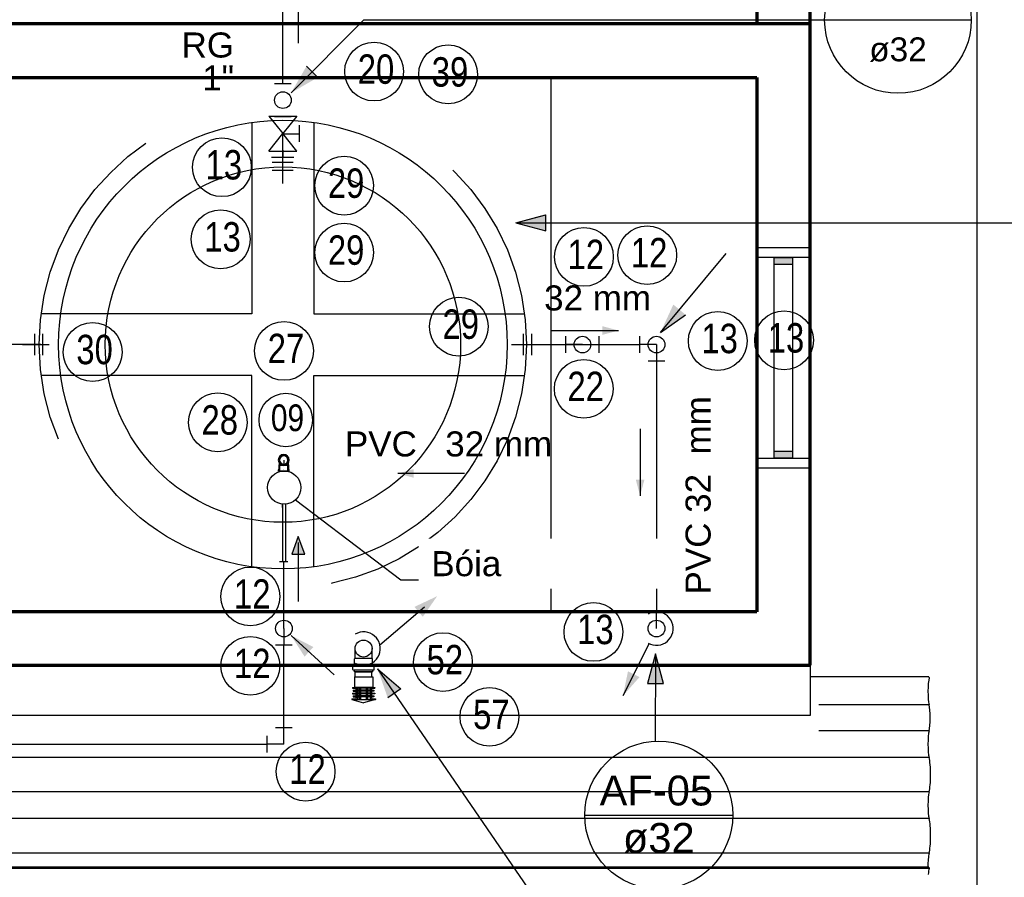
# Model space of a CAD drawing. Header units: millimetres. Extents: x -20654 to 2526, y -8238 to 977.
# Tile 149 of 219: x -10298.34 to -10295.39, y -4103.49 to -4100.92. Entities that reach past the tile are written whole.
import ezdxf

# ---------------------------------------------------------------- set-up
doc = ezdxf.new("R2010")
doc.units = ezdxf.units.MM
doc.linetypes.add('HIDDEN2', pattern=[0.47625, 0.3175, -0.15875])
doc.linetypes.add('JIS_02_1.2', pattern=[0.25, 0.125, -0.125])
for name, color, linetype in [('01 CONTORNO_dwg', 252, 'Continuous'), ('A-DETL-MBND', 7, 'Continuous'), ('A-DETL-THIN', 151, 'Continuous'), ('A-FLOR', 252, 'Continuous'), ('A-ROOF', 132, 'Continuous'), ('AF-Condutos', 4, 'Continuous'), ('AF-Conexões', 4, 'Continuous'), ('AF-Sentido conduto', 7, 'Continuous'), ('AF-Textos conduto', 7, 'Continuous'), ('AL-Condutos', 3, 'Continuous'), ('CV-Condutos', 1, 'Continuous'), ('CV-Indicação coluna', 7, 'Continuous'), ('Nível 1', 2, 'Continuous'), ('P-PIPE', 7, 'Continuous'), ('P-PIPE-IDEN', 7, 'Continuous'), ('Simbolos', 7, 'Continuous'), ('SIMBOLOS INT', 1, 'Continuous'), ('Simbolos_int', 8, 'Continuous'), ('TEXT', 7, 'Continuous'), ('Textos', 7, 'Continuous')]:
    doc.layers.add(name, color=color, linetype=linetype)
doc.layers.add('CONTORNO_dwg _2_', color=7, linetype='Continuous', true_color=0x767676)
doc.styles.add('Arial', font='arial.ttf', dxfattribs={"height": 100})
doc.styles.add('Arial_5', font='arial.ttf', dxfattribs={"height": 0.0825})
doc.styles.add('Arial_6', font='arial.ttf', dxfattribs={"width": 0.8, "height": 0.04})
doc.styles.add('Arial_9', font='arial.ttf', dxfattribs={"height": 0.0625})

# ---------------------------------------------------------------- blocks, each defined once
blk = doc.blocks.new('barrilete')
at = {"layer": '01 CONTORNO_dwg'}
for points in [[(14459, -4014.7), (14464.6, -4014.7), (14464.6, -3994.7), (14407.6, -3994.7), (14407.6, -4014.7)], [(14464.6, -4594.7), (14464.6, -4574.7), (14407.6, -4574.7), (14407.6, -4594.7)]]:
    blk.add_hatch(color=256, dxfattribs=at).paths.add_polyline_path(points, flags=0)
h = blk.add_hatch(dxfattribs=at)
h.set_pattern_fill('FP1_5', color=256, style=0, pattern_type=2)
h.set_pattern_definition([(355.712, (23288.513, -7917.816), (202.08834, 20.41803), [16.719, -135.273, -962.615]), (355.712, (23288.513, -7917.816), (202.08834, 20.41803), [-151.992, 16.719, -135.273, -810.623]), (355.712, (23288.513, -7917.816), (202.08834, 20.41803), [-303.984, 16.719, -287.265, -506.639]), (355.712, (23288.513, -7917.816), (202.08834, 20.41803), [-607.967, 16.719, -135.273, -354.648]), (355.712, (23288.513, -7917.816), (202.08834, 20.41803), [-759.959, 16.719, -84.609, -253.32]), (355.712, (23288.513, -7917.816), (202.08834, 20.41803), [-861.287, 16.719, -236.601]), (127.687, (23364.296, -7905.713), (-144.79733, 116.29252), [13.636, -110.325, -785.083]), (127.687, (23364.296, -7905.713), (-144.79733, 116.29252), [-123.96, 13.636, -110.325, -661.123]), (127.687, (23364.296, -7905.713), (-144.79733, 116.29252), [-247.921, 13.636, -234.285, -413.202]), (127.687, (23364.296, -7905.713), (-144.79733, 116.29252), [-495.842, 13.636, -110.325, -289.241]), (127.687, (23364.296, -7905.713), (-144.79733, 116.29252), [-619.802, 13.636, -69.005, -206.601]), (127.687, (23364.296, -7905.713), (-144.79733, 116.29252), [-702.443, 13.636, -192.965]), (228.854, (23389.557, -7836.467), (-57.29145, -136.70854), [12.669, -102.507, -729.449]), (228.854, (23389.557, -7836.467), (-57.29145, -136.70854), [-115.176, 12.669, -102.507, -614.273]), (228.854, (23389.557, -7836.467), (-57.29145, -136.70854), [-230.352, 12.669, -217.683, -383.921]), (228.854, (23389.557, -7836.467), (-57.29145, -136.70854), [-460.705, 12.669, -102.507, -268.744]), (228.854, (23389.557, -7836.467), (-57.29145, -136.70854), [-575.881, 12.669, -64.115, -191.96]), (228.854, (23389.557, -7836.467), (-57.29145, -136.70854), [-652.665, 12.669, -179.291])])
h.paths.add_polyline_path([(10984.3, -5823), (14872.6, -5823), (14872, -5819.4), (10611.7, -5819.4), (10611.7, -5823), (10826.6, -5823)], flags=0)
h.paths.add_polyline_path([(10456.1, -5823), (10457.4, -5823), (10457.4, -5819.4), (10456.1, -5819.4)], flags=0)
at = {"layer": '01 CONTORNO_dwg', "lineweight": 70}
for p, q in [((14356.1, -735.1), (14356.1, -3295.1)), ((14516.1, -5215.1), (14516.1, -2850.1)), ((14516.1, -3295.1), (11476.1, -3295.1)), ((11636.1, -3455.1), (14356.1, -3455.1)), ((14356.1, -3455.1), (14356.1, -5055.1)), ((14356.1, -5055.1), (11636.1, -5055.1)), ((11476.1, -5215.1), (14516.1, -5215.1))]:
    blk.add_line(p, q, dxfattribs=at)
at = {"layer": '01 CONTORNO_dwg'}
for p, q in [((14356.1, -3964.7), (14516.1, -3964.7)), ((14356.1, -3994.7), (14356.1, -3964.7)), ((14516.1, -3964.7), (14516.1, -3994.7)), ((14516.1, -3994.7), (14356.1, -3994.7)), ((14407.6, -3994.7), (14407.6, -4014.7)), ((14464.6, -3994.7), (14407.6, -3994.7)), ((14408.6, -3994.7), (14463.6, -3994.7)), ((14408.6, -4594.7), (14408.6, -3994.7)), ((14463.6, -3994.7), (14463.6, -4594.7)), ((14464.6, -4014.7), (14464.6, -3994.7)), ((14407.6, -4014.7), (14464.6, -4014.7)), ((14356.1, -4594.7), (14516.1, -4594.7)), ((14356.1, -4624.7), (14356.1, -4594.7)), ((14407.6, -4574.7), (14407.6, -4594.7)), ((14464.6, -4574.7), (14407.6, -4574.7)), ((14407.6, -4594.7), (14464.6, -4594.7)), ((14463.6, -4594.7), (14408.6, -4594.7)), ((14464.6, -4594.7), (14464.6, -4574.7)), ((14516.1, -4594.7), (14516.1, -4624.7)), ((14516.1, -4624.7), (14356.1, -4624.7)), ((14872, -5249.2), (14516.1, -5249.2)), ((14872, -5249.2), (14872.6, -5252.9)), ((14872.4, -5333.4), (14542, -5333.4)), ((14872.4, -5411.2), (14542, -5411.2)), ((14872.4, -5491.1), (10611.7, -5491.1)), ((14872.4, -5594.2), (10611.7, -5594.2)), ((14872.4, -5674.1), (10611.7, -5674.1)), ((14872.4, -5778), (10611.7, -5778)), ((14872, -5819.4), (10611.7, -5819.4)), ((14872.6, -5823), (10611.7, -5823)), ((14872, -5819.4), (14872.6, -5823))]:
    blk.add_line(p, q, dxfattribs=at)
for centre, major_axis, start_param, end_param in [((14875.8, -5293.4), (0, 45.9), 0.484899, 2.626971), ((14869.2, -5372.3), (0, 44.5), 3.645507, 5.77927), ((14875.7, -5451.2), (0, 45.6), 0.504315, 2.637278), ((14868.2, -5542.6), (0, 58.7), 3.639242, 5.78296), ((14875.6, -5634.1), (0, 45.4), 0.496877, 2.648038), ((14868.2, -5726), (0, 59), 3.631242, 5.786017), ((14875.5, -5818), (0, 45.3), 0.492778, 1.6014), ((14875.8, -5863.6), (0, 45.9), 0.484899, 1.067761)]:
    blk.add_ellipse(centre, major_axis=major_axis, ratio=0.14834, start_param=start_param, end_param=end_param, dxfattribs=at)
at = {"layer": 'A-FLOR'}
blk.add_line((15016.1, -8275.1), (15016.1, -135.1), dxfattribs=at)
at = {"layer": 'A-ROOF'}
for p, q in [((14516.1, -5215.1), (14516.1, -5365.1)), ((14516.1, -5365.1), (10584.4, -5365.1))]:
    blk.add_line(p, q, dxfattribs=at)
blk = doc.blocks.new('1')
for p, q in [((-3328.6102, -30131.7057), (-3328.5747, -30131.6962)), ((-3328.6102, -30131.7082), (-3328.6102, -30131.7057)), ((-3328.5392, -30131.7057), (-3328.6102, -30131.7057)), ((-3328.5987, -30131.7082), (-3328.6102, -30131.7082)), ((-3328.6082, -30131.7252), (-3328.6082, -30131.7227)), ((-3328.6082, -30131.7227), (-3328.5987, -30131.7227)), ((-3328.6057, -30131.7167), (-3328.6057, -30131.7142)), ((-3328.6057, -30131.7142), (-3328.5987, -30131.7142)), ((-3328.5987, -30131.7167), (-3328.6057, -30131.7167)), ((-3328.5987, -30131.7142), (-3328.5507, -30131.7142)), ((-3328.5987, -30131.7167), (-3328.5507, -30131.7167)), ((-3328.5987, -30131.7227), (-3328.5507, -30131.7227)), ((-3328.5982, -30131.7137), (-3328.5982, -30131.7087)), ((-3328.5982, -30131.7222), (-3328.5982, -30131.7172)), ((-3328.5942, -30131.7142), (-3328.5942, -30131.7082)), ((-3328.5942, -30131.7227), (-3328.5942, -30131.7167)), ((-3328.5878, -30131.7082), (-3328.5878, -30131.7142)), ((-3328.5878, -30131.7167), (-3328.5878, -30131.7227)), ((-3328.5852, -30131.7082), (-3328.5852, -30131.7142)), ((-3328.5852, -30131.7167), (-3328.5852, -30131.7227)), ((-3328.5832, -30131.7082), (-3328.5832, -30131.7142)), ((-3328.5832, -30131.7167), (-3328.5832, -30131.7227)), ((-3328.5392, -30131.7057), (-3328.5747, -30131.6962)), ((-3328.5663, -30131.7082), (-3328.5663, -30131.7142)), ((-3328.5663, -30131.7167), (-3328.5663, -30131.7227)), ((-3328.5643, -30131.7082), (-3328.5643, -30131.7142)), ((-3328.5643, -30131.7167), (-3328.5643, -30131.7227)), ((-3328.5617, -30131.7082), (-3328.5617, -30131.7142)), ((-3328.5552, -30131.7142), (-3328.5617, -30131.7142)), ((-3328.5617, -30131.7167), (-3328.5617, -30131.7227)), ((-3328.5552, -30131.7167), (-3328.5617, -30131.7167)), ((-3328.5552, -30131.7142), (-3328.5552, -30131.7082)), ((-3328.5552, -30131.7227), (-3328.5552, -30131.7167)), ((-3328.5512, -30131.7137), (-3328.5512, -30131.7087)), ((-3328.5512, -30131.7222), (-3328.5512, -30131.7172)), ((-3328.5392, -30131.7082), (-3328.5507, -30131.7082)), ((-3328.5437, -30131.7142), (-3328.5507, -30131.7142)), ((-3328.5437, -30131.7167), (-3328.5507, -30131.7167)), ((-3328.5412, -30131.7227), (-3328.5507, -30131.7227)), ((-3328.5437, -30131.7167), (-3328.5437, -30131.7142)), ((-3328.5412, -30131.7252), (-3328.5412, -30131.7227)), ((-3328.5392, -30131.7082), (-3328.5392, -30131.7057)), ((-3328.5987, -30131.7252), (-3328.6082, -30131.7252)), ((-3328.6082, -30131.7422), (-3328.6082, -30131.7397)), ((-3328.5987, -30131.7397), (-3328.6082, -30131.7397)), ((-3328.6026, -30131.7422), (-3328.6082, -30131.7422)), ((-3328.6057, -30131.7337), (-3328.6057, -30131.7312)), ((-3328.6057, -30131.7312), (-3328.5987, -30131.7312)), ((-3328.5987, -30131.7337), (-3328.6057, -30131.7337)), ((-3328.6026, -30131.7422), (-3328.5469, -30131.7422)), ((-3328.6021, -30131.7737), (-3328.6021, -30131.7427)), ((-3328.5987, -30131.7252), (-3328.5507, -30131.7252)), ((-3328.5987, -30131.7312), (-3328.5507, -30131.7312)), ((-3328.5987, -30131.7337), (-3328.5507, -30131.7337)), ((-3328.5987, -30131.7397), (-3328.5507, -30131.7397)), ((-3328.5982, -30131.7307), (-3328.5982, -30131.7257)), ((-3328.5982, -30131.7392), (-3328.5982, -30131.7342)), ((-3328.5942, -30131.7312), (-3328.5942, -30131.7252)), ((-3328.5942, -30131.7397), (-3328.5942, -30131.7337)), ((-3328.5878, -30131.7252), (-3328.5878, -30131.7312)), ((-3328.5878, -30131.7337), (-3328.5878, -30131.7397)), ((-3328.5852, -30131.7252), (-3328.5852, -30131.7312)), ((-3328.5852, -30131.7337), (-3328.5852, -30131.7397)), ((-3328.5832, -30131.7252), (-3328.5832, -30131.7312)), ((-3328.5832, -30131.7337), (-3328.5832, -30131.7397)), ((-3328.5663, -30131.7252), (-3328.5663, -30131.7312)), ((-3328.5663, -30131.7337), (-3328.5663, -30131.7397)), ((-3328.5643, -30131.7252), (-3328.5643, -30131.7312)), ((-3328.5643, -30131.7337), (-3328.5643, -30131.7397)), ((-3328.5617, -30131.7252), (-3328.5617, -30131.7312)), ((-3328.5617, -30131.7337), (-3328.5617, -30131.7397)), ((-3328.5552, -30131.7312), (-3328.5552, -30131.7252)), ((-3328.5552, -30131.7397), (-3328.5552, -30131.7337)), ((-3328.5512, -30131.7307), (-3328.5512, -30131.7257)), ((-3328.5512, -30131.7392), (-3328.5512, -30131.7342)), ((-3328.5412, -30131.7252), (-3328.5507, -30131.7252)), ((-3328.5437, -30131.7312), (-3328.5507, -30131.7312)), ((-3328.5437, -30131.7337), (-3328.5507, -30131.7337)), ((-3328.5412, -30131.7397), (-3328.5507, -30131.7397)), ((-3328.5474, -30131.7737), (-3328.5474, -30131.7427)), ((-3328.5412, -30131.7422), (-3328.5469, -30131.7422)), ((-3328.5437, -30131.7337), (-3328.5437, -30131.7312)), ((-3328.5412, -30131.7422), (-3328.5412, -30131.7397)), ((-3328.5474, -30131.7737), (-3328.6021, -30131.7737))]:
    blk.add_line(p, q)
for points in [[(-3328.5987, -30131.7142), (-3328.5986, -30131.7142), (-3328.5986, -30131.7141), (-3328.5985, -30131.7141), (-3328.5984, -30131.7141), (-3328.5983, -30131.714), (-3328.5983, -30131.7139), (-3328.5983, -30131.7138), (-3328.5982, -30131.7138), (-3328.5982, -30131.7137)], [(-3328.5982, -30131.7172), (-3328.5982, -30131.7171), (-3328.5983, -30131.717), (-3328.5983, -30131.7169), (-3328.5983, -30131.7169), (-3328.5984, -30131.7168), (-3328.5985, -30131.7167), (-3328.5986, -30131.7167), (-3328.5986, -30131.7167), (-3328.5987, -30131.7167)], [(-3328.5987, -30131.7227), (-3328.5986, -30131.7227), (-3328.5986, -30131.7226), (-3328.5985, -30131.7226), (-3328.5984, -30131.7226), (-3328.5983, -30131.7225), (-3328.5983, -30131.7224), (-3328.5983, -30131.7223), (-3328.5982, -30131.7223), (-3328.5982, -30131.7222)], [(-3328.5512, -30131.7137), (-3328.5512, -30131.7138), (-3328.5512, -30131.7138), (-3328.5512, -30131.7139), (-3328.5511, -30131.714), (-3328.551, -30131.7141), (-3328.551, -30131.7141), (-3328.5509, -30131.7141), (-3328.5508, -30131.7142), (-3328.5507, -30131.7142)], [(-3328.5507, -30131.7167), (-3328.5508, -30131.7167), (-3328.5509, -30131.7167), (-3328.551, -30131.7167), (-3328.551, -30131.7168), (-3328.5511, -30131.7169), (-3328.5512, -30131.7169), (-3328.5512, -30131.717), (-3328.5512, -30131.7171), (-3328.5512, -30131.7172)], [(-3328.5512, -30131.7222), (-3328.5512, -30131.7223), (-3328.5512, -30131.7223), (-3328.5512, -30131.7224), (-3328.5511, -30131.7225), (-3328.551, -30131.7226), (-3328.551, -30131.7226), (-3328.5509, -30131.7226), (-3328.5508, -30131.7227), (-3328.5507, -30131.7227)], [(-3328.6021, -30131.7427), (-3328.6021, -30131.7426), (-3328.6021, -30131.7425), (-3328.6021, -30131.7424), (-3328.6022, -30131.7424), (-3328.6023, -30131.7423), (-3328.6023, -30131.7422), (-3328.6024, -30131.7422), (-3328.6025, -30131.7422), (-3328.6026, -30131.7422)], [(-3328.5982, -30131.7257), (-3328.5982, -30131.7256), (-3328.5983, -30131.7255), (-3328.5983, -30131.7254), (-3328.5983, -30131.7254), (-3328.5984, -30131.7253), (-3328.5985, -30131.7252), (-3328.5986, -30131.7252), (-3328.5986, -30131.7252), (-3328.5987, -30131.7252)], [(-3328.5987, -30131.7312), (-3328.5986, -30131.7312), (-3328.5986, -30131.7311), (-3328.5985, -30131.7311), (-3328.5984, -30131.7311), (-3328.5983, -30131.731), (-3328.5983, -30131.7309), (-3328.5983, -30131.7308), (-3328.5982, -30131.7308), (-3328.5982, -30131.7307)], [(-3328.5982, -30131.7342), (-3328.5982, -30131.7341), (-3328.5983, -30131.734), (-3328.5983, -30131.7339), (-3328.5983, -30131.7339), (-3328.5984, -30131.7338), (-3328.5985, -30131.7337), (-3328.5986, -30131.7337), (-3328.5986, -30131.7337), (-3328.5987, -30131.7337)], [(-3328.5987, -30131.7397), (-3328.5986, -30131.7397), (-3328.5986, -30131.7396), (-3328.5985, -30131.7396), (-3328.5984, -30131.7396), (-3328.5983, -30131.7395), (-3328.5983, -30131.7394), (-3328.5983, -30131.7393), (-3328.5982, -30131.7393), (-3328.5982, -30131.7392)], [(-3328.5507, -30131.7252), (-3328.5508, -30131.7252), (-3328.5509, -30131.7252), (-3328.551, -30131.7252), (-3328.551, -30131.7253), (-3328.5511, -30131.7254), (-3328.5512, -30131.7254), (-3328.5512, -30131.7255), (-3328.5512, -30131.7256), (-3328.5512, -30131.7257)], [(-3328.5512, -30131.7307), (-3328.5512, -30131.7308), (-3328.5512, -30131.7308), (-3328.5512, -30131.7309), (-3328.5511, -30131.731), (-3328.551, -30131.7311), (-3328.551, -30131.7311), (-3328.5509, -30131.7311), (-3328.5508, -30131.7312), (-3328.5507, -30131.7312)], [(-3328.5507, -30131.7337), (-3328.5508, -30131.7337), (-3328.5509, -30131.7337), (-3328.551, -30131.7337), (-3328.551, -30131.7338), (-3328.5511, -30131.7339), (-3328.5512, -30131.7339), (-3328.5512, -30131.734), (-3328.5512, -30131.7341), (-3328.5512, -30131.7342)], [(-3328.5512, -30131.7392), (-3328.5512, -30131.7393), (-3328.5512, -30131.7393), (-3328.5512, -30131.7394), (-3328.5511, -30131.7395), (-3328.551, -30131.7396), (-3328.551, -30131.7396), (-3328.5509, -30131.7396), (-3328.5508, -30131.7397), (-3328.5507, -30131.7397)], [(-3328.5469, -30131.7422), (-3328.547, -30131.7422), (-3328.547, -30131.7422), (-3328.5471, -30131.7422), (-3328.5472, -30131.7423), (-3328.5473, -30131.7424), (-3328.5473, -30131.7424), (-3328.5473, -30131.7425), (-3328.5474, -30131.7426), (-3328.5474, -30131.7427)]]:
    blk.add_lwpolyline(points)
blk = doc.blocks.new('Joelho 45_90 - Agua Fria_Soldavel - MEP - Tigre - Standard-V4-04 - CAIXA D_ ÁGUA')
at = {"layer": 'A-DETL-MBND'}
for p, q in [((-2.1317, 2.2212), (-2.1331, 2.2198)), ((-2.1331, 2.2198), (-2.1331, 2.2158)), ((-2.1306, 2.235), (-2.1317, 2.2339)), ((-2.1317, 2.2339), (-2.1317, 2.2212)), ((-2.1291, 2.2339), (-2.1291, 2.2158)), ((-2.1291, 2.2339), (-2.1041, 2.2339)), ((-2.1041, 2.2339), (-2.1291, 2.2339)), ((-2.1041, 2.2158), (-2.1291, 2.2158)), ((-2.1291, 2.2158), (-2.1041, 2.2158)), ((-2.1166, 2.235), (-2.1166, 2.235)), ((-2.1166, 2.235), (-2.1166, 2.235)), ((-2.1166, 2.235), (-2.1166, 2.235)), ((-2.1166, 2.235), (-2.1166, 2.235)), ((-2.1166, 2.2339), (-2.1166, 2.2339)), ((-2.1166, 2.2339), (-2.1166, 2.2339)), ((-2.1166, 2.2339), (-2.1166, 2.2339)), ((-2.1166, 2.2339), (-2.1166, 2.2339)), ((-2.1166, 2.2212), (-2.1166, 2.2212)), ((-2.1166, 2.2212), (-2.1166, 2.2212)), ((-2.1166, 2.2198), (-2.1166, 2.2198)), ((-2.1166, 2.2198), (-2.1166, 2.2198)), ((-2.1166, 2.2158), (-2.1166, 2.2158)), ((-2.1166, 2.2158), (-2.1166, 2.2158)), ((-2.1041, 2.2158), (-2.1041, 2.2339)), ((-2.1015, 2.2339), (-2.1025, 2.235)), ((-2.1015, 2.2212), (-2.1015, 2.2339)), ((-2.1001, 2.2198), (-2.1015, 2.2212)), ((-2.1001, 2.2158), (-2.1001, 2.2198))]:
    blk.add_line(p, q, dxfattribs=at)
at = {"layer": 'A-DETL-MBND', "flags": 128}
for points in [[(-2.1306, 2.2493), (-2.1306, 2.2493), (-2.1306, 2.2493), (-2.1306, 2.2492), (-2.1306, 2.2491), (-2.1306, 2.249), (-2.1306, 2.2489), (-2.1306, 2.2487), (-2.1306, 2.2486), (-2.1306, 2.2484), (-2.1306, 2.2482), (-2.1306, 2.2479), (-2.1306, 2.2477), (-2.1306, 2.2474), (-2.1306, 2.2471), (-2.1306, 2.2468), (-2.1306, 2.2465), (-2.1306, 2.2461), (-2.1306, 2.2458), (-2.1306, 2.2454), (-2.1306, 2.245), (-2.1306, 2.2445), (-2.1306, 2.2441), (-2.1306, 2.2437), (-2.1306, 2.2432), (-2.1306, 2.2427), (-2.1306, 2.2422), (-2.1306, 2.2417), (-2.1306, 2.2412), (-2.1306, 2.2407), (-2.1306, 2.2402), (-2.1306, 2.2396), (-2.1306, 2.2391), (-2.1306, 2.2386), (-2.1306, 2.238), (-2.1306, 2.2374), (-2.1306, 2.2369), (-2.1306, 2.2363), (-2.1306, 2.2357), (-2.1306, 2.2352), (-2.1306, 2.235)], [(-2.1025, 2.235), (-2.1025, 2.2356), (-2.1025, 2.2361), (-2.1025, 2.2367), (-2.1025, 2.2373), (-2.1025, 2.2378), (-2.1025, 2.2384), (-2.1025, 2.239), (-2.1025, 2.2395), (-2.1025, 2.24), (-2.1025, 2.2406), (-2.1025, 2.2411), (-2.1025, 2.2416), (-2.1025, 2.2421), (-2.1025, 2.2426), (-2.1025, 2.2431), (-2.1025, 2.2435), (-2.1025, 2.244), (-2.1025, 2.2444), (-2.1025, 2.2449), (-2.1025, 2.2453), (-2.1025, 2.2457), (-2.1025, 2.246), (-2.1025, 2.2464), (-2.1025, 2.2467), (-2.1025, 2.247), (-2.1025, 2.2473), (-2.1025, 2.2476), (-2.1025, 2.2479), (-2.1025, 2.2481), (-2.1025, 2.2483), (-2.1025, 2.2485), (-2.1025, 2.2487), (-2.1025, 2.2489), (-2.1025, 2.249), (-2.1025, 2.2491), (-2.1025, 2.2492), (-2.1025, 2.2492), (-2.1025, 2.2493), (-2.1025, 2.2493), (-2.1025, 2.2493)]]:
    blk.add_lwpolyline(points, dxfattribs=at)
at = {"layer": 'A-DETL-MBND'}
for radius, start, end in [(0.0165, 90, 270), (0.0151, 90, 270), (0.0151, 90, 270), (0.0151, 90, 270), (0.014, 90, 270), (0.014, 90, 270), (0.0125, 0, 180), (0.0125, 180, 0), (0.0165, 270, 90), (0.0151, 270, 90), (0.0151, 270, 90), (0.0151, 270, 90), (0.014, 270, 90), (0.014, 270, 90)]:
    blk.add_arc((-2.1166, 2.2493), radius, start, end, dxfattribs=at)
blk = doc.blocks.new('Anotacao_Tubo água - 02 FLUXO DIREITA-2194581-04 - CAIXA D_ ÁGUA')
at = {"layer": 'P-PIPE-IDEN'}
blk.add_hatch(color=256, dxfattribs=at).paths.add_polyline_path([(0.002, 0.010042), (0.002, 0.011333), (0.003773, 0.010687)])
for p, q in [((0.003773, 0.010687), (0.002, 0.011333)), ((0.002, 0.011333), (0.002, 0.010042)), ((0.003173, 0.010687), (-0.002704, 0.010687)), ((0.002, 0.010042), (0.003773, 0.010687))]:
    blk.add_line(p, q, dxfattribs=at)
blk = doc.blocks.new('seta')
at = {"layer": 'TEXT'}
for q in [(-3326.7224, -30110.4719), (-3326.7224, -30110.5201), (-3326.25, -30110.496)]:
    blk.add_line((-3326.8124, -30110.496), q, dxfattribs=at)
blk = doc.blocks.new('Anotacao_Coluna - Coluna-1332778-9 COBERTURA')
at = {"layer": 'P-PIPE-IDEN'}
blk.add_line((-0.006203, 0), (0.006203, 0), dxfattribs=at)
blk.add_circle((0, 0), 0.006203, dxfattribs=at)
blk = doc.blocks.new('Identificador_Conexao - Identificador-1334731-8 DETALHE SANITÁRIO B')
at = {"layer": 'P-PIPE-IDEN'}
blk.add_circle((0, 0), 0.002, dxfattribs=at)

msp = doc.modelspace()

# ---------------------------------------------------------------- hatches: boundary and pattern name
at = {"layer": 'AF-Condutos', "linetype": 'Continuous'}
msp.add_hatch(color=256, dxfattribs=at).paths.add_polyline_path([(-10296.536, -4102.9464), (-10296.4863, -4102.8903), (-10296.521, -4102.8729)])
at = {"layer": 'AF-Sentido conduto', "linetype": 'Continuous'}
msp.add_hatch(color=256, dxfattribs=at).paths.add_polyline_path([(-10297.2106, -4102.2808), (-10297.1623, -4102.2937), (-10297.1623, -4102.2678)])
at = {"layer": 'AL-Condutos'}
msp.add_hatch(color=256, dxfattribs=at).paths.add_polyline_path([(-10297.5297, -4102.7658), (-10297.4894, -4102.8291), (-10297.4631, -4102.8004)])
at = {"layer": 'CV-Condutos', "linetype": 'Continuous'}
msp.add_hatch(color=256, dxfattribs=at).paths.add_polyline_path([(-10297.0925, -4102.6482), (-10297.1604, -4102.6803), (-10297.1353, -4102.7099)])
at = {"layer": 'CV-Indicação coluna'}
for points in [[(-10297.5296, -4101.1413), (-10297.4496, -4101.095), (-10297.4834, -4101.0612)], [(-10296.8568, -4101.5305), (-10296.7675, -4101.5066), (-10296.7675, -4101.5544)], [(-10296.4238, -4101.8592), (-10296.3483, -4101.8058), (-10296.3852, -4101.7752)], [(-10296.4384, -4102.8206), (-10296.4623, -4102.9099), (-10296.4144, -4102.9099)], [(-10297.2711, -4102.8652), (-10297.2009, -4102.9254), (-10297.2404, -4102.9524)]]:
    msp.add_hatch(color=256, dxfattribs=at).paths.add_polyline_path(points)
at = {"layer": 'P-PIPE-IDEN'}
for points in [[(-10296.549, -4101.8529), (-10296.5973, -4101.84), (-10296.5973, -4101.8658)], [(-10296.4847, -4102.3475), (-10296.4717, -4102.2993), (-10296.4976, -4102.2993)]]:
    msp.add_hatch(color=256, dxfattribs=at).paths.add_polyline_path(points)

# ---------------------------------------------------------------- linework, layer by layer
for p, q in [((-10297.3116, -4100.9232), (-10295.9322, -4100.9232)), ((-10297.5542, -4101.2638), (-10297.5048, -4101.2638)), ((-10297.5169, -4102.3602), (-10297.2007, -4102.5993)), ((-10297.2007, -4102.5993), (-10296.9106, -4102.5993)), ((-10297.3367, -4102.8745), (-10297.2887, -4102.8745))]:
    msp.add_line(p, q)
for points in [[(-10297.3362, -4102.875), (-10297.3362, -4102.8749), (-10297.3363, -4102.8748), (-10297.3363, -4102.8747), (-10297.3364, -4102.8746), (-10297.3364, -4102.8746), (-10297.3365, -4102.8745), (-10297.3366, -4102.8745), (-10297.3367, -4102.8745), (-10297.3367, -4102.8745)], [(-10297.2887, -4102.8745), (-10297.2888, -4102.8745), (-10297.2889, -4102.8745), (-10297.289, -4102.8745), (-10297.2891, -4102.8746), (-10297.2891, -4102.8746), (-10297.2892, -4102.8747), (-10297.2892, -4102.8748), (-10297.2892, -4102.8749), (-10297.2892, -4102.875)]]:
    msp.add_lwpolyline(points)
at = {"layer": '01 CONTORNO_dwg', "color": 8, "linetype": 'HIDDEN2', "ltscale": 8}
msp.add_line((-10296.7511, -4102.6951), (-10296.7511, -4101.0951), dxfattribs=at)
at = {"layer": 'A-DETL-THIN', "linetype": 'JIS_02_1.2', "ltscale": 8}
for p, q in [((-10297.6468, -4101.23), (-10297.6468, -4101.8025)), ((-10297.4616, -4101.23), (-10297.4616, -4101.8025)), ((-10297.6468, -4101.8025), (-10298.2778, -4101.8025)), ((-10297.4616, -4101.8025), (-10296.8307, -4101.8025)), ((-10297.6468, -4101.9877), (-10298.2778, -4101.9877)), ((-10297.6468, -4102.5602), (-10297.6468, -4101.9877)), ((-10297.4616, -4101.9877), (-10296.8307, -4101.9877)), ((-10297.4616, -4102.5602), (-10297.4616, -4101.9877))]:
    msp.add_line(p, q, dxfattribs=at)
at = {"layer": 'A-DETL-THIN'}
msp.add_line((-10297.5554, -4102.383), (-10297.5554, -4102.373), dxfattribs=at)
at = {"layer": 'A-DETL-THIN', "linetype": 'JIS_02_1.2', "ltscale": 8}
msp.add_circle((-10297.5542, -4101.8951), 0.7294, dxfattribs=at)
at = {"layer": 'A-DETL-THIN'}
msp.add_circle((-10297.5542, -4101.8951), 0.6715, dxfattribs=at)
at = {"layer": 'AF-Condutos'}
for p, q in [((-10297.5542, -4101.1131), (-10297.5542, -4100.7716)), ((-10297.5542, -4101.3131), (-10297.5542, -4101.2631)), ((-10297.5542, -4101.3131), (-10297.5542, -4101.334)), ((-10298.2792, -4101.8951), (-10298.6056, -4101.8951)), ((-10296.8292, -4101.8951), (-10296.4856, -4101.8951)), ((-10296.4356, -4101.9451), (-10296.4356, -4102.6951))]:
    msp.add_line(p, q, dxfattribs=at)
for points in [[(-10296.4606, -4102.7884), (-10296.4536, -4102.7917), (-10296.4461, -4102.794), (-10296.4385, -4102.795), (-10296.4307, -4102.7949), (-10296.4231, -4102.7935), (-10296.4158, -4102.791), (-10296.4089, -4102.7874), (-10296.4027, -4102.7828), (-10296.3973, -4102.7772), (-10296.3927, -4102.7709), (-10296.3893, -4102.764), (-10296.3869, -4102.7566), (-10296.3857, -4102.749), (-10296.3857, -4102.7412), (-10296.3869, -4102.7336), (-10296.3893, -4102.7262), (-10296.3927, -4102.7193), (-10296.3973, -4102.713), (-10296.4027, -4102.7074), (-10296.4089, -4102.7028), (-10296.4158, -4102.6992), (-10296.4231, -4102.6967), (-10296.4307, -4102.6953), (-10296.4385, -4102.6952), (-10296.4461, -4102.6962), (-10296.4536, -4102.6985), (-10296.4606, -4102.7018)], [(-10296.4579, -4102.7898), (-10296.536, -4102.9464)]]:
    msp.add_lwpolyline(points, dxfattribs=at)
at = {"layer": 'AF-Conexões'}
for p, q in [((-10297.5792, -4101.1131), (-10297.5292, -4101.1131)), ((-10297.5292, -4101.2131), (-10297.5792, -4101.2131)), ((-10297.5292, -4101.2131), (-10297.5792, -4101.2131)), ((-10297.5048, -4101.288), (-10297.5048, -4101.238)), ((-10297.5048, -4101.288), (-10297.5048, -4101.238)), ((-10297.5542, -4101.3631), (-10297.5542, -4101.3131)), ((-10297.5542, -4101.3631), (-10297.5542, -4101.3131)), ((-10296.7074, -4101.9201), (-10296.7074, -4101.8701)), ((-10296.6574, -4101.8951), (-10296.7074, -4101.8951)), ((-10296.6574, -4101.8951), (-10296.6074, -4101.8951)), ((-10296.6074, -4101.9201), (-10296.6074, -4101.8701)), ((-10296.4856, -4101.9201), (-10296.4856, -4101.8701)), ((-10296.4356, -4101.8951), (-10296.4856, -4101.8951)), ((-10296.4356, -4101.8951), (-10296.4356, -4101.9451)), ((-10296.4106, -4101.9451), (-10296.4606, -4101.9451)), ((-10296.4606, -4102.6951), (-10296.4106, -4102.6951)), ((-10296.4356, -4102.7451), (-10296.4356, -4102.6951))]:
    msp.add_line(p, q, dxfattribs=at)
for centre in [(-10297.5542, -4101.1631), (-10297.5542, -4101.1631), (-10296.6574, -4101.8951), (-10296.4356, -4101.8951), (-10296.4356, -4102.7451)]:
    msp.add_circle(centre, 0.025, dxfattribs=at)
at = {"layer": 'AF-Sentido conduto'}
for points in [[(-10297.5542, -4101.4131), (-10297.5542, -4101.334)], [(-10298.3336, -4101.8951), (-10298.2546, -4101.8951)], [(-10296.87, -4101.8951), (-10296.791, -4101.8951)], [(-10297.0106, -4102.2808), (-10297.2106, -4102.2808)]]:
    msp.add_lwpolyline(points, dxfattribs=at)
at = {"layer": 'AL-Condutos'}
for p, q in [((-10297.5517, -4102.2405), (-10297.5517, -4102.2548)), ((-10297.5517, -4102.2548), (-10297.5517, -4102.2559)), ((-10297.5517, -4102.2548), (-10297.5517, -4102.2559)), ((-10297.5554, -4102.373), (-10297.5554, -4102.5445)), ((-10297.5454, -4102.5444), (-10297.5454, -4102.373)), ((-10297.5511, -4102.6951), (-10297.5511, -4102.5445)), ((-10297.5761, -4102.6951), (-10297.5261, -4102.6951)), ((-10297.5511, -4102.7451), (-10297.5511, -4102.6951)), ((-10297.5511, -4102.7451), (-10297.5511, -4102.7951)), ((-10297.5261, -4102.7951), (-10297.5761, -4102.7951)), ((-10297.5511, -4103.0416), (-10297.5511, -4102.7951)), ((-10297.5761, -4103.0416), (-10297.5261, -4103.0416)), ((-10297.5511, -4103.0916), (-10297.5511, -4103.0416)), ((-10297.6011, -4103.1166), (-10297.6011, -4103.0666)), ((-10298.762, -4103.0916), (-10297.6011, -4103.0916)), ((-10297.5511, -4103.0916), (-10297.6011, -4103.0916))]:
    msp.add_line(p, q, dxfattribs=at)
msp.add_lwpolyline([(-10297.4006, -4102.884), (-10297.5297, -4102.7658)], dxfattribs=at)
for centre, radius in [((-10297.5504, -4102.323), 0.05), ((-10297.5511, -4102.7451), 0.025)]:
    msp.add_circle(centre, radius, dxfattribs=at)
at = {"layer": 'CV-Condutos'}
for p, q in [((-10297.3377, -4102.8898), (-10297.3377, -4102.8751)), ((-10297.2877, -4102.8898), (-10297.2877, -4102.8751))]:
    msp.add_line(p, q, dxfattribs=at)
for points in [[(-10297.1303, -4102.6813), (-10297.2638, -4102.7944)], [(-10297.3377, -4102.8484), (-10297.3308, -4102.8517), (-10297.3233, -4102.854), (-10297.3156, -4102.855), (-10297.3079, -4102.8549), (-10297.3003, -4102.8535), (-10297.2929, -4102.851), (-10297.2861, -4102.8474), (-10297.2799, -4102.8428), (-10297.2744, -4102.8372), (-10297.2699, -4102.8309), (-10297.2665, -4102.824), (-10297.2641, -4102.8166), (-10297.2629, -4102.809), (-10297.2629, -4102.8012), (-10297.2641, -4102.7936), (-10297.2665, -4102.7862), (-10297.2699, -4102.7793), (-10297.2744, -4102.773), (-10297.2799, -4102.7674), (-10297.2861, -4102.7628), (-10297.2929, -4102.7592), (-10297.3003, -4102.7567), (-10297.3079, -4102.7553), (-10297.3156, -4102.7552), (-10297.3233, -4102.7562), (-10297.3308, -4102.7585), (-10297.3377, -4102.7618)]]:
    msp.add_lwpolyline(points, dxfattribs=at)
at = {"layer": 'CV-Indicação coluna'}
for p, q in [((-10297.5296, -4101.1413), (-10297.3116, -4100.9232)), ((-10297.4496, -4101.095), (-10297.4834, -4101.0612)), ((-10296.8568, -4101.5305), (-10296.7675, -4101.5066)), ((-10296.7675, -4101.5066), (-10296.7675, -4101.5544)), ((-10296.4238, -4101.8592), (-10296.2267, -4101.622)), ((-10296.4238, -4101.8592), (-10296.3483, -4101.8058)), ((-10296.4384, -4102.8206), (-10296.4623, -4102.9099)), ((-10296.4384, -4102.8206), (-10296.4394, -4103.0822)), ((-10296.4144, -4102.9099), (-10296.4384, -4102.8206)), ((-10297.2711, -4102.8652), (-10297.2009, -4102.9254)), ((-10297.2711, -4102.8652), (-10296.5399, -4103.9315)), ((-10297.2009, -4102.9254), (-10297.2404, -4102.9524)), ((-10296.4623, -4102.9099), (-10296.4144, -4102.9099))]:
    msp.add_line(p, q, dxfattribs=at)
at = {"layer": 'Nível 1', "color": 8}
msp.add_circle((-10297.5542, -4101.8951), 0.532, dxfattribs=at)
at = {"layer": 'P-PIPE', "color": 5, "true_color": 0x0000ff}
msp.add_line((-10297.5643, -4102.5445), (-10297.5393, -4102.5445), dxfattribs=at)
at = {"layer": 'P-PIPE-IDEN'}
msp.add_line((-10295.9322, -4100.9232), (-10295.4929, -4100.9232), dxfattribs=at)
for points in [[(-10297.5076, -4100.9923), (-10297.5076, -4100.7923)], [(-10296.749, -4101.8529), (-10296.549, -4101.8529)], [(-10296.4847, -4102.1475), (-10296.4847, -4102.3475)]]:
    msp.add_lwpolyline(points, dxfattribs=at)
msp.add_circle((-10295.7125, -4100.9232), 0.2196, dxfattribs=at)
at = {"layer": 'Simbolos'}
for p, q in [((-10297.5967, -4101.2108), (-10297.5546, -4101.2633)), ((-10297.5967, -4101.2108), (-10297.5127, -4101.2108)), ((-10297.5127, -4101.2108), (-10297.5547, -4101.2633)), ((-10297.5967, -4101.3158), (-10297.5548, -4101.2631)), ((-10297.5127, -4101.3158), (-10297.5546, -4101.2633)), ((-10297.5967, -4101.3158), (-10297.5127, -4101.3158)), ((-10297.5861, -4101.3484), (-10297.5231, -4101.3484)), ((-10297.5861, -4101.3731), (-10297.5231, -4101.3731)), ((-10298.2984, -4101.8632), (-10298.2984, -4101.9262)), ((-10298.2737, -4101.8632), (-10298.2737, -4101.9262)), ((-10296.8348, -4101.8632), (-10296.8348, -4101.9262)), ((-10296.81, -4101.8632), (-10296.81, -4101.9262)), ((-10297.3381, -4102.8335), (-10297.3381, -4102.8051)), ((-10297.2874, -4102.8335), (-10297.2874, -4102.8051)), ((-10297.3399, -4102.8353), (-10297.3381, -4102.8335)), ((-10297.3399, -4102.8521), (-10297.3399, -4102.8353)), ((-10297.2856, -4102.8353), (-10297.2874, -4102.8335)), ((-10297.2856, -4102.8521), (-10297.2856, -4102.8353)), ((-10297.3445, -4102.868), (-10297.3445, -4102.8593)), ((-10297.3438, -4102.869), (-10297.3408, -4102.8698)), ((-10297.3436, -4102.8583), (-10297.341, -4102.858)), ((-10297.3401, -4102.8523), (-10297.3399, -4102.8521)), ((-10297.3401, -4102.857), (-10297.3401, -4102.8523)), ((-10297.2854, -4102.8523), (-10297.2856, -4102.8521)), ((-10297.2854, -4102.857), (-10297.2854, -4102.8523)), ((-10297.2817, -4102.869), (-10297.2847, -4102.8698)), ((-10297.2819, -4102.8583), (-10297.2845, -4102.858)), ((-10297.2809, -4102.868), (-10297.2809, -4102.8593)), ((-10297.3401, -4102.8751), (-10297.3401, -4102.8707)), ((-10297.2854, -4102.8751), (-10297.3401, -4102.8751)), ((-10297.2854, -4102.8751), (-10297.2854, -4102.8707))]:
    msp.add_line(p, q, dxfattribs=at)
for points in [[(-10297.3436, -4102.8583), (-10297.3438, -4102.8583), (-10297.3439, -4102.8583), (-10297.3441, -4102.8584), (-10297.3442, -4102.8585), (-10297.3443, -4102.8586), (-10297.3444, -4102.8588), (-10297.3445, -4102.8589), (-10297.3445, -4102.8591), (-10297.3445, -4102.8593)], [(-10297.3445, -4102.868), (-10297.3445, -4102.8682), (-10297.3445, -4102.8683), (-10297.3444, -4102.8684), (-10297.3444, -4102.8686), (-10297.3443, -4102.8687), (-10297.3442, -4102.8688), (-10297.3441, -4102.8689), (-10297.3439, -4102.8689), (-10297.3438, -4102.869)], [(-10297.341, -4102.858), (-10297.3408, -4102.858), (-10297.3407, -4102.8579), (-10297.3405, -4102.8579), (-10297.3404, -4102.8578), (-10297.3403, -4102.8576), (-10297.3402, -4102.8575), (-10297.3401, -4102.8574), (-10297.3401, -4102.8572), (-10297.3401, -4102.857)], [(-10297.2854, -4102.857), (-10297.2854, -4102.8572), (-10297.2853, -4102.8574), (-10297.2853, -4102.8575), (-10297.2852, -4102.8576), (-10297.2851, -4102.8578), (-10297.2849, -4102.8579), (-10297.2848, -4102.8579), (-10297.2846, -4102.858), (-10297.2845, -4102.858)], [(-10297.2809, -4102.8593), (-10297.281, -4102.8591), (-10297.281, -4102.8589), (-10297.2811, -4102.8588), (-10297.2812, -4102.8586), (-10297.2813, -4102.8585), (-10297.2814, -4102.8584), (-10297.2815, -4102.8583), (-10297.2817, -4102.8583), (-10297.2819, -4102.8583)], [(-10297.2817, -4102.869), (-10297.2815, -4102.8689), (-10297.2814, -4102.8689), (-10297.2813, -4102.8688), (-10297.2812, -4102.8687), (-10297.2811, -4102.8686), (-10297.281, -4102.8684), (-10297.281, -4102.8683), (-10297.281, -4102.8682), (-10297.2809, -4102.868)], [(-10297.3401, -4102.8707), (-10297.3401, -4102.8706), (-10297.3401, -4102.8705), (-10297.3402, -4102.8703), (-10297.3403, -4102.8702), (-10297.3403, -4102.8701), (-10297.3404, -4102.87), (-10297.3406, -4102.8699), (-10297.3407, -4102.8698), (-10297.3408, -4102.8698)], [(-10297.2847, -4102.8698), (-10297.2848, -4102.8698), (-10297.2849, -4102.8699), (-10297.285, -4102.87), (-10297.2851, -4102.8701), (-10297.2852, -4102.8702), (-10297.2853, -4102.8703), (-10297.2854, -4102.8705), (-10297.2854, -4102.8706), (-10297.2854, -4102.8707)]]:
    msp.add_lwpolyline(points, dxfattribs=at)
msp.add_circle((-10297.3127, -4102.8051), 0.0254, dxfattribs=at)
at = {"layer": 'SIMBOLOS INT'}
for p, q in [((-10297.3381, -4102.8335), (-10297.2874, -4102.8335)), ((-10297.3401, -4102.8523), (-10297.2854, -4102.8523)), ((-10297.2854, -4102.8579), (-10297.3401, -4102.8579)), ((-10297.2854, -4102.87), (-10297.3401, -4102.87))]:
    msp.add_line(p, q, dxfattribs=at)
at = {"layer": 'Simbolos_int'}
msp.add_line((-10297.5883, -4101.334), (-10297.5211, -4101.334), dxfattribs=at)
at = {"layer": 'TEXT'}
msp.add_line((-10296.2944, -4101.5305), (-10295.1759, -4101.5305), dxfattribs=at)

# ---------------------------------------------------------------- block references
msp.add_blockref('seta', (-6970.0444, 26008.9655))
at = {"rotation": 180}
msp.add_blockref('1', (-13625.8875, -34234.6634), dxfattribs=at)
at = {"layer": 'AL-Condutos'}
msp.add_blockref('Joelho 45_90 - Agua Fria_Soldavel - MEP - Tigre - Standard-V4-04 - CAIXA D_ ÁGUA', (-10295.4351, -4104.4898), dxfattribs=at)
at = {"layer": 'CONTORNO_dwg _2_', "color": 253, "true_color": 0xaaaaaa, "xscale": 0.001, "yscale": 0.001, "zscale": 0.001}
msp.add_blockref('barrilete', (-10310.4917, -4097.64), dxfattribs=at)
at = {"layer": 'CV-Indicação coluna', "xscale": 35.72792670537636, "yscale": 35.72792670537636, "zscale": 35.72792670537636}
msp.add_blockref('Anotacao_Coluna - Coluna-1332778-9 COBERTURA', (-10296.4289, -4103.3036), dxfattribs=at)
at = {"layer": 'P-PIPE-IDEN'}
for p, xscale, yscale, zscale in [((-10297.2812, -4101.0777), 43.99999999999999, 43.99999999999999, 43.99999999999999), ((-10297.0596, -4101.0861), 43.99999999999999, 43.99999999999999, 43.99999999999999), ((-10297.7368, -4101.3641), 43.99999999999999, 43.99999999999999, 43.99999999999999), ((-10297.3707, -4101.4191), 43.99999999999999, 43.99999999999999, 43.99999999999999), ((-10297.7407, -4101.5798), 43.99999999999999, 43.99999999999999, 43.99999999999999), ((-10297.3707, -4101.6195), 43.99999999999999, 43.99999999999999, 43.99999999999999), ((-10296.4634, -4101.6273), 43.99999999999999, 43.99999999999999, 43.99999999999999), ((-10296.6529, -4101.6324), 43.99999999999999, 43.99999999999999, 43.99999999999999), ((-10297.0274, -4101.8412), 43.99999999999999, 43.99999999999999, 43.99999999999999), ((-10296.2522, -4101.8842), 43.99999999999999, 43.99999999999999, 43.99999999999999), ((-10296.0536, -4101.8822), 43.99999999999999, 43.99999999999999, 43.99999999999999), ((-10298.1239, -4101.9172), 43.99999999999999, 43.99999999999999, 43.99999999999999), ((-10297.5509, -4101.914), 43.99999999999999, 43.99999999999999, 43.99999999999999), ((-10296.6534, -4102.0275), 43.99999999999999, 43.99999999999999, 43.99999999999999), ((-10297.749, -4102.1278), 43.99999999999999, 43.99999999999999, 43.99999999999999), ((-10297.5457, -4102.1208), 39.99999999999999, 39.99999999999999, 39.99999999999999), ((-10297.6517, -4102.649), 43.99999999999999, 43.99999999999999, 43.99999999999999), ((-10296.6244, -4102.7552), 43.99999999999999, 43.99999999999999, 43.99999999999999), ((-10297.6517, -4102.8568), 43.99999999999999, 43.99999999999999, 43.99999999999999), ((-10297.0751, -4102.8456), 43.99999999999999, 43.99999999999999, 43.99999999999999), ((-10296.9358, -4103.0094), 43.99999999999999, 43.99999999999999, 43.99999999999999), ((-10297.4863, -4103.1734), 43.99999999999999, 43.99999999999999, 43.99999999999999)]:
    msp.add_blockref('Identificador_Conexao - Identificador-1334731-8 DETALHE SANITÁRIO B', p, dxfattribs=dict(at, xscale=xscale, yscale=yscale, zscale=zscale))
at = {"layer": 'P-PIPE-IDEN', "xscale": 29.99999999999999, "yscale": 29.99999999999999, "zscale": 29.99999999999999, "rotation": 89.99999999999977}
msp.add_blockref('Anotacao_Tubo água - 02 FLUXO DIREITA-2194581-04 - CAIXA D_ ÁGUA', (-10297.1877, -4102.5826), dxfattribs=at)

# ---------------------------------------------------------------- texts
at = {"layer": 'AF-Textos conduto', "char_height": 0.075, "line_spacing_factor": 0.6, "style": 'Arial'}
for s, insert, width, attachment_point in [('32 mm', (-10296.7721, -4101.794), 0.640358, 7), ('PVC', (-10297.1531, -4102.231), 0.431021, 9), ('32 mm', (-10297.0681, -4102.231), 0.640358, 7)]:
    msp.add_mtext(s, dxfattribs=dict(at, insert=insert, width=width, attachment_point=attachment_point))
at = {"layer": 'CV-Indicação coluna', "attachment_point": 1, "style": 'Arial_9'}
for s, insert, char_height, width in [('ø32', (-10295.7985, -4100.9754), 0.07146, 0.206227), ('AF-05', (-10296.606, -4103.1854), 0.08932, 0.426775), ('ø32', (-10296.5363, -4103.3272), 0.08932, 0.257784)]:
    msp.add_mtext(s, dxfattribs=dict(at, insert=insert, char_height=char_height, width=width))
at = {"layer": 'P-PIPE-IDEN', "attachment_point": 1, "style": 'Arial_6'}
for s, insert, char_height, width in [('20', (-10297.3302, -4101.0263), 0.088, 0.135453), ('39', (-10297.1086, -4101.0347), 0.088, 0.135453), ('13', (-10297.7858, -4101.3127), 0.088, 0.135453), ('29', (-10297.4196, -4101.3677), 0.088, 0.135453), ('13', (-10297.7897, -4101.5284), 0.088, 0.135453), ('29', (-10297.4196, -4101.5681), 0.088, 0.135453), ('12', (-10296.7018, -4101.581), 0.088, 0.135453), ('12', (-10296.5123, -4101.5758), 0.088, 0.135453), ('29', (-10297.0763, -4101.7898), 0.088, 0.135453), ('13', (-10296.3012, -4101.8327), 0.088, 0.135453), ('13', (-10296.1025, -4101.8308), 0.088, 0.135453), ('30', (-10298.1728, -4101.8657), 0.088, 0.135453), ('27', (-10297.5998, -4101.8626), 0.088, 0.135453), ('22', (-10296.7023, -4101.9761), 0.088, 0.135453), ('09', (-10297.5902, -4102.0741), 0.08, 0.123139), ('28', (-10297.798, -4102.0764), 0.088, 0.135453), ('12', (-10297.7007, -4102.5976), 0.088, 0.135453), ('13', (-10296.6733, -4102.7038), 0.088, 0.135453), ('12', (-10297.7007, -4102.8054), 0.088, 0.135453), ('52', (-10297.124, -4102.7941), 0.088, 0.135453), ('57', (-10296.9848, -4102.958), 0.088, 0.135453), ('12', (-10297.5352, -4103.122), 0.088, 0.135453)]:
    msp.add_mtext(s, dxfattribs=dict(at, insert=insert, char_height=char_height, width=width))
at = {"layer": 'P-PIPE-IDEN', "insert": (-10296.3486, -4102.6432), "char_height": 0.075, "width": 0.950403, "attachment_point": 1, "rotation": 90, "style": 'Arial_5'}
msp.add_mtext('PVC 32  mm', dxfattribs=at)
at = {"layer": 'Textos', "char_height": 0.075, "attachment_point": 9, "line_spacing_factor": 0.6, "style": 'Arial'}
for s, insert, width in [('RG', (-10297.7005, -4101.0367), 0.314405), ('1"', (-10297.7005, -4101.1342), 0.19093)]:
    msp.add_mtext(s, dxfattribs=dict(at, insert=insert, width=width))

# ---------------------------------------------------------------- next in the draw order: texts
at = {"layer": 'AF-Textos conduto', "insert": (-10297.1099, -4102.5894), "char_height": 0.075, "width": 0.640358, "attachment_point": 7, "line_spacing_factor": 0.6, "style": 'Arial', "bg_fill": 2}
msp.add_mtext('Bóia', dxfattribs=at)

doc.saveas('drawing.dxf')
